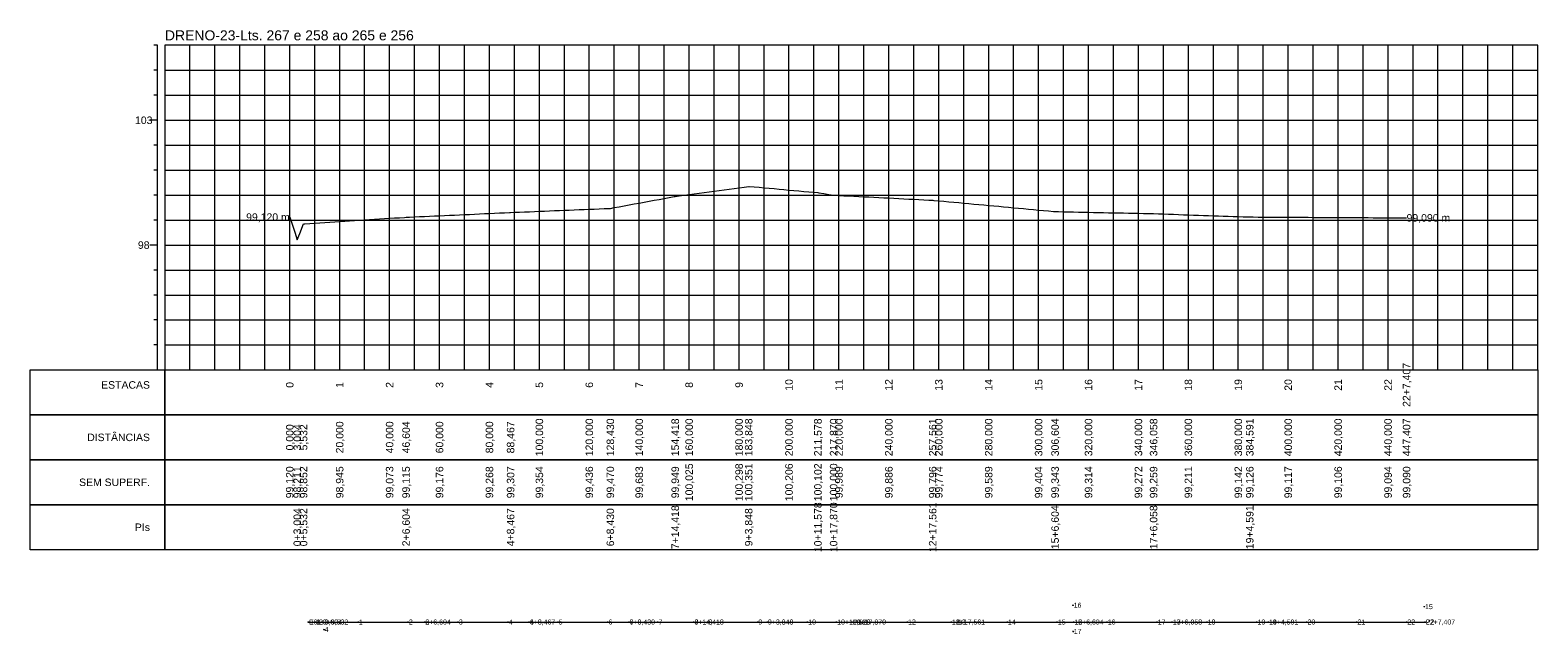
# Model space of a CAD drawing. Header units: inches. Extents: x 4671 to 5275, y 9995 to 10237.
import ezdxf
from ezdxf.enums import TextEntityAlignment as Align

# ---------------------------------------------------------------- set-up
doc = ezdxf.new("R2010")
doc.units = ezdxf.units.IN
doc.header["$MEASUREMENT"] = 0
doc.header["$PDMODE"] = 34
doc.header["$PDSIZE"] = 0.2
doc.layers.get('0').update_dxf_attribs({"lineweight": 0})
doc.styles.add('$PF_GREIDE', font='arial.ttf')
doc.styles.add('$VIAS_TEXTOS_PERFIL0', font='arial.ttf')
doc.styles.get("Standard").update_dxf_attribs({"font": 'arial.ttf'})

# ---------------------------------------------------------------- blocks, each defined once
blk = doc.blocks.new('$VIAS_PERFLONG_PERFIL0')
at = {"color": 30}
for p, q in [((-3, 130), (-4.5, 130)), ((10, 0), (10, 130)), ((20, 0), (20, 130)), ((30, 0), (30, 130)), ((40, 0), (40, 130)), ((60, 0), (60, 130)), ((70, 0), (70, 130)), ((80, 0), (80, 130)), ((90, 0), (90, 130)), ((110, 0), (110, 130)), ((120, 0), (120, 130)), ((130, 0), (130, 130)), ((140, 0), (140, 130)), ((160, 0), (160, 130)), ((170, 0), (170, 130)), ((180, 0), (180, 130)), ((190, 0), (190, 130)), ((210, 0), (210, 130)), ((220, 0), (220, 130)), ((230, 0), (230, 130)), ((240, 0), (240, 130)), ((260, 0), (260, 130)), ((270, 0), (270, 130)), ((280, 0), (280, 130)), ((290, 0), (290, 130)), ((310, 0), (310, 130)), ((320, 0), (320, 130)), ((330, 0), (330, 130)), ((340, 0), (340, 130)), ((360, 0), (360, 130)), ((370, 0), (370, 130)), ((380, 0), (380, 130)), ((390, 0), (390, 130)), ((410, 0), (410, 130)), ((420, 0), (420, 130)), ((430, 0), (430, 130)), ((440, 0), (440, 130)), ((460, 0), (460, 130)), ((470, 0), (470, 130)), ((480, 0), (480, 130)), ((490, 0), (490, 130)), ((510, 0), (510, 130)), ((520, 0), (520, 130)), ((530, 0), (530, 130)), ((540, 0), (540, 130)), ((-3, 120), (-4.5, 120)), ((0, 120), (550, 120)), ((-3, 110), (-4.5, 110)), ((0, 110), (550, 110)), ((-3, 90), (-4.5, 90)), ((0, 90), (550, 90)), ((-3, 80), (-4.5, 80)), ((0, 80), (550, 80)), ((-3, 70), (-4.5, 70)), ((0, 70), (550, 70)), ((-3, 60), (-4.5, 60)), ((0, 60), (550, 60)), ((-3, 40), (-4.5, 40)), ((0, 40), (550, 40)), ((-3, 30), (-4.5, 30)), ((0, 30), (550, 30)), ((-3, 20), (-4.5, 20)), ((0, 20), (550, 20)), ((-3, 10), (-4.5, 10)), ((0, 10), (550, 10))]:
    blk.add_line(p, q, dxfattribs=at)
at = {"color": 36}
for p, q in [((-3, 0), (-3, 130)), ((50, 0), (50, 130)), ((100, 0), (100, 130)), ((150, 0), (150, 130)), ((200, 0), (200, 130)), ((250, 0), (250, 130)), ((300, 0), (300, 130)), ((350, 0), (350, 130)), ((400, 0), (400, 130)), ((450, 0), (450, 130)), ((500, 0), (500, 130)), ((-3, 100), (-6, 100)), ((0, 100), (550, 100)), ((-3, 50), (-6, 50)), ((0, 50), (550, 50))]:
    blk.add_line(p, q, dxfattribs=at)
at = {"color": 36, "linetype": 'Continuous'}
for points in [[(0, 0), (550, 0), (550, 130), (0, 130)], [(-54, 0), (0, 0), (0, -18), (-54, -18)], [(0, 0), (550, 0), (550, -18), (0, -18)], [(-54, -18), (0, -18), (0, -36), (-54, -36)], [(0, -18), (550, -18), (550, -36), (0, -36)], [(-54, -36), (0, -36), (0, -54), (-54, -54)], [(0, -36), (550, -36), (550, -54), (0, -54)], [(-54, -54), (0, -54), (0, -72), (-54, -72)], [(0, -54), (550, -54), (550, -72), (0, -72)]]:
    blk.add_lwpolyline(points, close=True, dxfattribs=at)
at = {"color": 5, "linetype": 'Continuous'}
blk.add_lwpolyline([(50, 61.2), (52, 55.15), (53, 52.11), (54, 54.64), (55.53, 58.52), (56, 58.55), (58, 58.68), (60, 58.81), (62, 58.93), (64, 59.06), (66, 59.19), (68, 59.32), (70, 59.45), (72, 59.57), (74, 59.7), (76, 59.83), (78, 59.96), (80, 60.09), (82, 60.21), (84, 60.34), (86, 60.47), (88, 60.6), (90, 60.73), (92, 60.86), (94, 60.98), (96, 61.11), (96.6, 61.15), (98, 61.21), (100, 61.31), (102, 61.4), (104, 61.49), (106, 61.58), (108, 61.67), (110, 61.76), (112, 61.86), (114, 61.95), (116, 62.04), (118, 62.13), (120, 62.22), (122, 62.31), (124, 62.41), (126, 62.5), (128, 62.59), (130, 62.68), (132, 62.77), (134, 62.87), (136, 62.96), (138, 63.05), (138.47, 63.07), (140, 63.13), (142, 63.21), (144, 63.3), (146, 63.38), (148, 63.46), (150, 63.54), (152, 63.62), (154, 63.7), (156, 63.79), (158, 63.87), (160, 63.95), (162, 64.03), (164, 64.11), (166, 64.19), (168, 64.28), (170, 64.36), (172, 64.44), (174, 64.52), (176, 64.6), (178, 64.68), (178.43, 64.7), (180, 64.99), (182, 65.36), (184, 65.73), (186, 66.1), (188, 66.46), (190, 66.83), (192, 67.2), (194, 67.57), (196, 67.94), (198, 68.31), (200, 68.67), (202, 69.04), (204, 69.41), (204.42, 69.49), (206, 69.7), (208, 69.98), (210, 70.25), (212, 70.52), (214, 70.8), (216, 71.07), (218, 71.34), (220, 71.62), (222, 71.89), (224, 72.16), (226, 72.44), (228, 72.71), (230, 72.98), (232, 73.26), (233.85, 73.51), (234, 73.49), (236, 73.32), (238, 73.14), (240, 72.96), (242, 72.78), (244, 72.6), (246, 72.42), (248, 72.24), (250, 72.06), (252, 71.88), (254, 71.7), (256, 71.52), (258, 71.35), (260, 71.17), (261.58, 71.02), (262, 70.96), (264, 70.63), (266, 70.3), (267.87, 70), (268, 69.99), (270, 69.89), (272, 69.79), (274, 69.69), (276, 69.58), (278, 69.48), (280, 69.38), (282, 69.28), (284, 69.17), (286, 69.07), (288, 68.97), (290, 68.86), (292, 68.76), (294, 68.66), (296, 68.56), (298, 68.45), (300, 68.35), (302, 68.25), (304, 68.15), (306, 68.04), (307.56, 67.96), (308, 67.92), (310, 67.74), (312, 67.55), (314, 67.37), (316, 67.18), (318, 67), (320, 66.81), (322, 66.63), (324, 66.44), (326, 66.26), (328, 66.07), (330, 65.89), (332, 65.7), (334, 65.52), (336, 65.33), (338, 65.15), (340, 64.96), (342, 64.78), (344, 64.59), (346, 64.41), (348, 64.22), (350, 64.04), (352, 63.85), (354, 63.67), (356, 63.48), (356.6, 63.43), (358, 63.4), (360, 63.36), (362, 63.31), (364, 63.27), (366, 63.23), (368, 63.19), (370, 63.14), (372, 63.1), (374, 63.06), (376, 63.02), (378, 62.97), (380, 62.93), (382, 62.89), (384, 62.85), (386, 62.8), (388, 62.76), (390, 62.72), (392, 62.68), (394, 62.64), (396, 62.59), (396.06, 62.59), (398, 62.52), (400, 62.46), (402, 62.39), (404, 62.32), (406, 62.25), (408, 62.18), (410, 62.11), (412, 62.04), (414, 61.97), (416, 61.9), (418, 61.83), (420, 61.77), (422, 61.7), (424, 61.63), (426, 61.56), (428, 61.49), (430, 61.42), (432, 61.35), (434, 61.28), (434.59, 61.26), (436, 61.25), (438, 61.24), (440, 61.23), (442, 61.22), (444, 61.21), (446, 61.2), (448, 61.18), (450, 61.17), (452, 61.16), (454, 61.15), (456, 61.14), (458, 61.13), (460, 61.11), (462, 61.1), (464, 61.09), (466, 61.08), (468, 61.07), (470, 61.06), (472, 61.04), (474, 61.03), (476, 61.02), (478, 61.01), (480, 61), (482, 60.99), (484, 60.97), (486, 60.96), (488, 60.95), (490, 60.94), (492, 60.93), (494, 60.92), (496, 60.9), (497.41, 60.9)], dxfattribs=at)
at = {"color": 7, "linetype": 'Continuous', "style": '$VIAS_TEXTOS_PERFIL0'}
blk.add_text('DRENO-23-Lts. 267 e 258 ao 265 e 256', height=4, dxfattribs=at).set_placement((0, 132))
at = {"color": 36, "linetype": 'Continuous', "style": '$PF_GREIDE'}
for s, p in [('103', (-8.5, 100)), ('98', (-8.5, 50))]:
    blk.add_text(s, height=3, dxfattribs=at).set_placement(p, align=Align.MIDDLE_CENTER)
at = {"color": 7, "linetype": 'Continuous', "style": '$PF_GREIDE'}
for s, p in [('99,120 m', (50, 61.2)), ('ESTACAS', (-6, -6)), ('DISTÂNCIAS', (-6, -27)), ('SEM SUPERF.', (-6, -45)), ('PIs', (-6, -63))]:
    blk.add_text(s, height=3, dxfattribs=at).set_placement(p, align=Align.MIDDLE_RIGHT)
blk.add_text('99,090 m', height=3, dxfattribs=at).set_placement((497.41, 60.9), align=Align.MIDDLE_LEFT)
for s, p in [('22+7,407', (497.41, -6)), ('0', (50, -6)), ('1', (70, -6)), ('2', (90, -6)), ('3', (110, -6)), ('4', (130, -6)), ('5', (150, -6)), ('6', (170, -6)), ('7', (190, -6)), ('8', (210, -6)), ('9', (230, -6)), ('10', (250, -6)), ('11', (270, -6)), ('12', (290, -6)), ('13', (310, -6)), ('14', (330, -6)), ('15', (350, -6)), ('16', (370, -6)), ('17', (390, -6)), ('18', (410, -6)), ('19', (430, -6)), ('20', (450, -6)), ('21', (470, -6)), ('22', (490, -6)), ('0,000', (50, -27)), ('3,004', (53, -27)), ('5,532', (55.53, -27)), ('20,000', (70, -27)), ('40,000', (90, -27)), ('46,604', (96.6, -27)), ('60,000', (110, -27)), ('80,000', (130, -27)), ('88,467', (138.47, -27)), ('100,000', (150, -27)), ('120,000', (170, -27)), ('128,430', (178.43, -27)), ('140,000', (190, -27)), ('154,418', (204.42, -27)), ('160,000', (210, -27)), ('180,000', (230, -27)), ('183,848', (233.85, -27)), ('200,000', (250, -27)), ('211,578', (261.58, -27)), ('217,870', (267.87, -27)), ('220,000', (270, -27)), ('240,000', (290, -27)), ('257,561', (307.56, -27)), ('260,000', (310, -27)), ('280,000', (330, -27)), ('300,000', (350, -27)), ('306,604', (356.6, -27)), ('320,000', (370, -27)), ('340,000', (390, -27)), ('346,058', (396.06, -27)), ('360,000', (410, -27)), ('380,000', (430, -27)), ('384,591', (434.59, -27)), ('400,000', (450, -27)), ('420,000', (470, -27)), ('440,000', (490, -27)), ('447,407', (497.41, -27)), ('99,120', (50, -45)), ('98,211', (53, -45)), ('98,852', (55.53, -45)), ('98,945', (70, -45)), ('99,073', (90, -45)), ('99,115', (96.6, -45)), ('99,176', (110, -45)), ('99,268', (130, -45)), ('99,307', (138.47, -45)), ('99,354', (150, -45)), ('99,436', (170, -45)), ('99,470', (178.43, -45)), ('99,683', (190, -45)), ('99,949', (204.42, -45)), ('100,025', (210, -45)), ('100,298', (230, -45)), ('100,351', (233.85, -45)), ('100,206', (250, -45)), ('100,102', (261.58, -45)), ('100,000', (267.87, -45)), ('99,989', (270, -45)), ('99,886', (290, -45)), ('99,796', (307.56, -45)), ('99,774', (310, -45)), ('99,589', (330, -45)), ('99,404', (350, -45)), ('99,343', (356.6, -45)), ('99,314', (370, -45)), ('99,272', (390, -45)), ('99,259', (396.06, -45)), ('99,211', (410, -45)), ('99,142', (430, -45)), ('99,126', (434.59, -45)), ('99,117', (450, -45)), ('99,106', (470, -45)), ('99,094', (490, -45)), ('99,090', (497.41, -45)), ('10+11,578', (261.58, -63)), ('10+17,870', (267.87, -63)), ('12+17,561', (307.56, -63)), ('0+3,004', (53, -63)), ('0+5,532', (55.53, -63)), ('2+6,604', (96.6, -63)), ('4+8,467', (138.47, -63)), ('6+8,430', (178.43, -63)), ('7+14,418', (204.42, -63)), ('9+3,848', (233.85, -63)), ('15+6,604', (356.6, -63)), ('17+6,058', (396.06, -63)), ('19+4,591', (434.59, -63))]:
    blk.add_text(s, height=3, rotation=90, dxfattribs=at).set_placement(p, align=Align.MIDDLE_CENTER)

msp = doc.modelspace()

# ---------------------------------------------------------------- linework, layer by layer
msp.add_lwpolyline([(4782.13, 10000), (4785.13, 10000), (4787.66, 10000), (4828.73, 10000), (4870.6, 10000), (4910.56, 10000), (4936.55, 10000), (4965.98, 10000), (4993.71, 10000), (5000, 10000), (5039.69, 10000), (5088.73, 10000), (5128.19, 10000), (5166.72, 10000), (5229.54, 10000)])
at = {"lineweight": 0}
for p in [(5088.47, 10006.73), (5229.23, 10006.15), (4782.13, 10000), (4782.13, 10000), (4785.13, 10000), (4785.13, 10000), (4786.14, 10000), (4787.66, 10000), (4787.66, 10000), (4788.38, 9996.98), (4802.13, 10000), (4822.13, 10000), (4828.73, 10000), (4828.73, 10000), (4842.13, 10000), (4862.13, 10000), (4870.6, 10000), (4870.6, 10000), (4882.13, 10000), (4902.13, 10000), (4910.56, 10000), (4910.56, 10000), (4922.13, 10000), (4936.55, 10000), (4936.55, 10000), (4942.13, 10000), (4962.13, 10000), (4965.98, 10000), (4965.98, 10000), (4982.13, 10000), (4993.71, 10000), (4993.71, 10000), (5000, 10000), (5000, 10000), (5002.13, 10000), (5022.13, 10000), (5039.69, 10000), (5039.69, 10000), (5042.13, 10000), (5062.13, 10000), (5082.13, 10000), (5088.5, 9996.26), (5088.73, 10000), (5088.73, 10000), (5102.13, 10000), (5122.13, 10000), (5128.19, 10000), (5128.19, 10000), (5142.13, 10000), (5162.13, 10000), (5166.72, 10000), (5166.72, 10000), (5182.13, 10000), (5202.13, 10000), (5222.13, 10000), (5229.54, 10000), (5229.54, 10000)]:
    msp.add_point(p, dxfattribs=at)

# ---------------------------------------------------------------- block references
msp.add_blockref('$VIAS_PERFLONG_PERFIL0', (4724.65, 10100.95))

# ---------------------------------------------------------------- texts
for s, p in [('16', (5088.71, 10006.73)), ('15', (5229.47, 10006.15)), ('0', (4782.37, 10000)), ('E0', (4782.37, 10000)), ('0+3,004', (4785.37, 10000)), ('1', (4785.37, 10000)), ('2', (4786.38, 10000)), ('3', (4787.9, 10000)), ('0+5,532', (4787.9, 10000)), ('4', (4788.62, 9996.98)), ('1', (4802.37, 10000)), ('2', (4822.37, 10000)), ('5', (4828.97, 10000)), ('2+6,604', (4828.97, 10000)), ('3', (4842.37, 10000)), ('4', (4862.37, 10000)), ('4+8,467', (4870.84, 10000)), ('6', (4870.84, 10000)), ('5', (4882.37, 10000)), ('6', (4902.37, 10000)), ('7', (4910.8, 10000)), ('6+8,430', (4910.8, 10000)), ('7', (4922.37, 10000)), ('8', (4936.79, 10000)), ('7+14,418', (4936.79, 10000)), ('8', (4942.37, 10000)), ('9', (4962.37, 10000)), ('9', (4966.22, 10000)), ('9+3,848', (4966.22, 10000)), ('10', (4982.37, 10000)), ('10', (4993.95, 10000)), ('10+11,578', (4993.95, 10000)), ('10+17,870', (5000.24, 10000)), ('P1', (5000.24, 10000)), ('11', (5002.37, 10000)), ('12', (5022.37, 10000)), ('12+17,561', (5039.93, 10000)), ('11', (5039.93, 10000)), ('13', (5042.37, 10000)), ('14', (5062.37, 10000)), ('15', (5082.37, 10000)), ('17', (5088.74, 9996.26)), ('12', (5088.97, 10000)), ('15+6,604', (5088.97, 10000)), ('16', (5102.37, 10000)), ('17', (5122.37, 10000)), ('13', (5128.43, 10000)), ('17+6,058', (5128.43, 10000)), ('18', (5142.37, 10000)), ('19', (5162.37, 10000)), ('19+4,591', (5166.96, 10000)), ('14', (5166.96, 10000)), ('20', (5182.37, 10000)), ('21', (5202.37, 10000)), ('22', (5222.37, 10000)), ('22+7,407', (5229.78, 10000)), ('P2', (5229.78, 10000))]:
    msp.add_text(s, height=2, dxfattribs=at).set_placement(p, align=Align.MIDDLE_LEFT)

doc.saveas('drawing.dxf')
